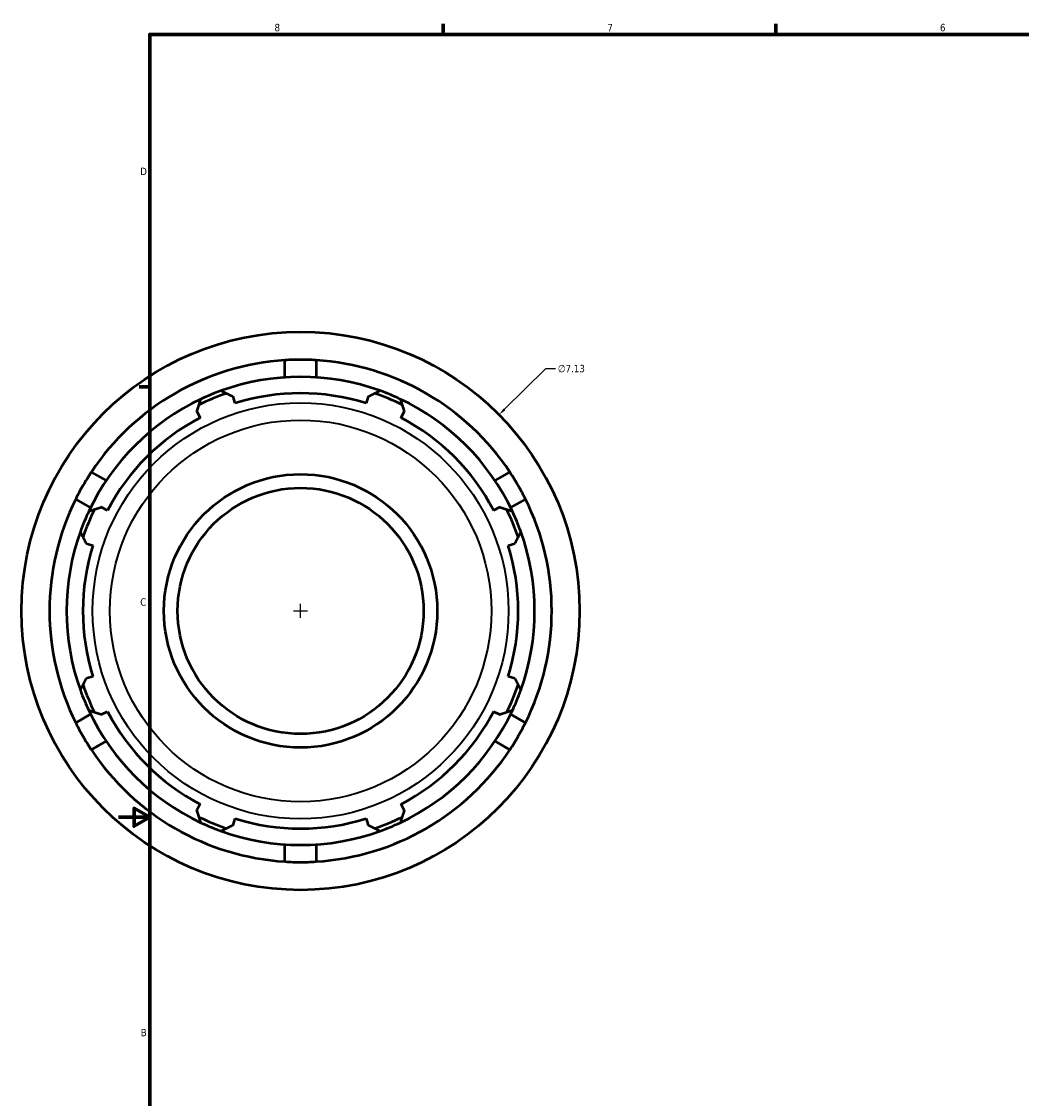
# Model space of a CAD drawing. Header units: inches. Extents: x -7.4 to 56.8, y -14.1 to 36.9.
# Tile 4 of 9: x -1.1 to 11.6, y 7.4 to 21.2. Entities that reach past the tile are written whole.
import ezdxf

# ---------------------------------------------------------------- set-up
doc = ezdxf.new("R2010")
doc.units = ezdxf.units.IN
doc.header["$MEASUREMENT"] = 0
for name, color, linetype, lineweight in [('Border (ANSI)', 7, 'Continuous', 70), ('Dimension (ANSI)', 7, 'Continuous', 25), ('Visible (ANSI)', 7, 'Continuous', 50), ('Visible Narrow (ANSI)', 7, 'Continuous', 35)]:
    doc.layers.add(name, color=color, linetype=linetype, lineweight=lineweight)
doc.styles.add('Note Text (ANSI)', font='tahoma.ttf')
doc.dimstyles.new('Default (ANSI)', dxfattribs={"dimtxt": 0.094488, "dimasz": 0.098425, "dimexe": 0.125, "dimexo": 0.0625, "dimgap": 0.031496, "dimtad": 0, "dimtih": 1, "dimtoh": 1, "dimrnd": 1e-08, "dimzin": 4, "dimdsep": 46, "dimtxsty": 'Note Text (ANSI)', "dimcen": 0.09, "dimdle": 0.393701, "dimclrd": 256, "dimclre": 256, "dimclrt": 5, "dimadec": 0, "dimazin": 1, "dimtfac": 1, "dimtofl": 0, "dimtmove": 0, "dimatfit": 3, "dimfxl": 1, "dimtolj": 1, "dimtzin": 4, "dimlwd": -1, "dimlwe": -1, "dimarcsym": 0})

# ---------------------------------------------------------------- blocks, each defined once
blk = doc.blocks.new('Borders Default Border')
at = {"layer": 'Border (ANSI)'}
for p, q in [((4.25, 21), (4.25, 21.134)), ((8.5, 21), (8.5, 21.134)), ((0.5, 16.5), (0.366, 16.5))]:
    blk.add_line(p, q, dxfattribs=at)
at = {"layer": 'Border (ANSI)', "flags": 128}
for points in [[(0.5, 1), (0.5, 21), (33.5, 21), (33.5, 1), (0.5, 1)], [(0.1, 11), (0.5, 11), (0.3, 11.115), (0.3, 10.885), (0.5, 11)]]:
    blk.add_lwpolyline(points, dxfattribs=at)
at = {"layer": 'Border (ANSI)', "color": 5, "true_color": 0x0000ff, "char_height": 0.0945, "attachment_point": 7, "style": 'Note Text (ANSI)'}
for s, insert in [('8', (2.094, 21.038)), ('7', (6.346, 21.04)), ('6', (10.595, 21.038)), ('D', (0.378, 19.203)), ('C', (0.378, 13.701)), ('B', (0.384, 8.203))]:
    blk.add_mtext(s, dxfattribs=dict(at, insert=insert))
blk = doc.blocks.new('*D10')
at = {"layer": 'Defpoints', "color": 0, "transparency": 16777216}
for p in [(4.963, 16.142), (-0.109, 11.13)]:
    blk.add_point(p, dxfattribs=at)
at = {"layer": 'Dimension (ANSI)', "transparency": 16777216}
for p, q in [((5.556, 16.729), (5.033, 16.211)), ((5.682, 16.729), (5.556, 16.729)), ((2.337, 13.636), (2.517, 13.636)), ((2.427, 13.546), (2.427, 13.726))]:
    blk.add_line(p, q, dxfattribs=at)
blk.add_solid([(5.021, 16.223), (5.044, 16.199), (4.963, 16.142)], dxfattribs=at)
at = {"layer": 'Dimension (ANSI)', "color": 5, "transparency": 16777216, "insert": (5.714, 16.779), "char_height": 0.0945, "attachment_point": 1, "style": 'Note Text (ANSI)'}
blk.add_mtext('\\A1;∅7.13', dxfattribs=at)

msp = doc.modelspace()

# ---------------------------------------------------------------- linework, layer by layer
at = {"layer": 'Visible (ANSI)'}
for p, q in [((2.227, 16.619), (2.227, 16.838)), ((2.626, 16.838), (2.626, 16.619)), ((1.591, 16.288), (1.564, 16.374)), ((3.29, 16.374), (3.263, 16.288)), ((1.101, 16.182), (1.143, 16.102)), ((3.711, 16.102), (3.752, 16.182)), ((-0.247, 15.41), (-0.057, 15.3)), ((4.911, 15.3), (5.1, 15.41)), ((-0.256, 14.955), (-0.446, 15.064)), ((5.3, 15.064), (5.11, 14.955)), ((-0.04, 14.92), (-0.119, 14.961)), ((4.973, 14.961), (4.893, 14.92)), ((-0.311, 14.499), (-0.225, 14.472)), ((5.079, 14.472), (5.164, 14.499)), ((-0.225, 12.8), (-0.311, 12.773)), ((5.164, 12.773), (5.079, 12.8)), ((-0.446, 12.207), (-0.256, 12.317)), ((-0.119, 12.311), (-0.04, 12.352)), ((4.893, 12.352), (4.973, 12.311)), ((5.11, 12.317), (5.3, 12.207)), ((-0.057, 11.972), (-0.247, 11.862)), ((5.1, 11.862), (4.911, 11.972)), ((1.143, 11.169), (1.101, 11.09)), ((3.752, 11.09), (3.711, 11.169)), ((1.564, 10.898), (1.591, 10.984)), ((3.263, 10.984), (3.29, 10.898)), ((2.227, 10.434), (2.227, 10.653)), ((2.626, 10.653), (2.626, 10.434))]:
    msp.add_line(p, q, dxfattribs=at)
for radius in [3.565, 1.746, 1.571]:
    msp.add_circle((2.427, 13.636), radius, dxfattribs=at)
for radius, start, end in [(3.208, 93.5619, 146.4381), (3.208, 33.5619, 86.4381), (2.99, 70.208, 109.792), (2.935, 108.7802, 116.2198), (2.99, 109.792, 115.208), (2.781, 72.5, 107.5), (2.935, 63.7802, 71.2198), (2.99, 64.792, 70.208), (2.99, 115.208, 154.792), (2.99, 25.208, 64.792), (2.781, 117.5, 152.5), (2.781, 27.5, 62.5), (3.208, 153.5619, 206.4381), (3.209, 333.5619, 26.4381), (2.99, 154.792, 160.208), (2.935, 153.7802, 161.2198), (2.935, 18.7802, 26.2198), (2.99, 19.792, 25.208), (2.99, 160.208, 199.792), (2.99, 340.208, 19.792), (2.781, 162.5, 197.5), (2.781, 342.5, 17.5), (2.935, 198.7802, 206.2198), (2.935, 333.7802, 341.2198), (2.99, 199.792, 205.208), (2.99, 334.792, 340.208), (2.99, 205.208, 244.792), (2.781, 207.5, 242.5), (2.99, 295.208, 334.792), (2.781, 297.5, 332.5), (3.208, 213.5619, 266.4381), (3.208, 273.5619, 326.4381), (2.935, 243.7802, 251.2198), (2.99, 244.792, 250.208), (2.781, 252.5, 287.5), (2.935, 288.7802, 296.2198), (2.99, 289.792, 295.208), (2.99, 250.208, 289.792)]:
    msp.add_arc((2.427, 13.636), radius, start, end, dxfattribs=at)
for points in [[(2.427, 16.844), (2.364, 16.844), (2.296, 16.843), (2.227, 16.838)], [(2.626, 16.838), (2.557, 16.843), (2.49, 16.844), (2.427, 16.844)], [(-0.247, 15.41), (-0.285, 15.352), (-0.32, 15.295), (-0.352, 15.24)], [(5.205, 15.24), (5.174, 15.295), (5.138, 15.352), (5.1, 15.41)], [(-0.352, 15.24), (-0.384, 15.185), (-0.416, 15.126), (-0.446, 15.064)], [(5.3, 15.064), (5.269, 15.126), (5.237, 15.185), (5.205, 15.24)], [(-0.446, 12.207), (-0.416, 12.146), (-0.384, 12.087), (-0.352, 12.032)], [(5.205, 12.032), (5.237, 12.087), (5.269, 12.146), (5.3, 12.207)], [(-0.352, 12.032), (-0.32, 11.977), (-0.285, 11.919), (-0.247, 11.862)], [(5.1, 11.862), (5.138, 11.919), (5.174, 11.977), (5.205, 12.032)], [(2.227, 10.434), (2.296, 10.429), (2.364, 10.427), (2.427, 10.427)], [(2.427, 10.427), (2.49, 10.427), (2.557, 10.429), (2.626, 10.434)]]:
    msp.add_open_spline(points, degree=3, dxfattribs=at)
for points, weights in [([(1.414, 16.449), (1.448, 16.432), (1.482, 16.415)], [1, 1.00008140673, 1]), ([(1.482, 16.415), (1.523, 16.394), (1.564, 16.374)], [1, 1.00067214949, 1.00109420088]), ([(3.29, 16.374), (3.33, 16.394), (3.372, 16.415)], [1.00109420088, 1.00067214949, 1]), ([(3.372, 16.415), (3.405, 16.432), (3.439, 16.449)], [1, 1.00008140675, 1]), ([(1.101, 16.182), (1.116, 16.225), (1.13, 16.269)], [1.00109420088, 1.00067214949, 1]), ([(1.13, 16.269), (1.142, 16.305), (1.153, 16.341)], [1, 1.00008140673, 1]), ([(3.7, 16.341), (3.712, 16.305), (3.724, 16.269)], [1, 1.00008140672, 1]), ([(3.724, 16.269), (3.738, 16.225), (3.752, 16.182)], [1, 1.00067214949, 1.00109420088]), ([(-0.278, 14.909), (-0.242, 14.921), (-0.207, 14.933)], [1, 1.00008140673, 1]), ([(-0.207, 14.933), (-0.162, 14.947), (-0.119, 14.961)], [1, 1.00067214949, 1.00109420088]), ([(4.973, 14.961), (5.016, 14.947), (5.06, 14.933)], [1.00109420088, 1.00067214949, 1]), ([(5.06, 14.933), (5.096, 14.921), (5.132, 14.909)], [1, 1.00008140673, 1]), ([(-0.352, 14.581), (-0.369, 14.614), (-0.387, 14.648)], [1, 1.00008140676, 1]), ([(-0.311, 14.499), (-0.331, 14.54), (-0.352, 14.581)], [1.00109420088, 1.00067214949, 1]), ([(5.206, 14.581), (5.185, 14.54), (5.164, 14.499)], [1, 1.00067214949, 1.00109420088]), ([(5.24, 14.648), (5.223, 14.614), (5.206, 14.581)], [1, 1.00008140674, 1]), ([(-0.387, 12.624), (-0.369, 12.658), (-0.352, 12.691)], [1, 1.00008140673, 1]), ([(-0.352, 12.691), (-0.331, 12.732), (-0.311, 12.773)], [1, 1.00067214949, 1.00109420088]), ([(5.164, 12.773), (5.185, 12.732), (5.206, 12.691)], [1.00109420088, 1.00067214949, 1]), ([(5.206, 12.691), (5.223, 12.658), (5.24, 12.624)], [1, 1.00008140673, 1]), ([(-0.207, 12.339), (-0.242, 12.351), (-0.278, 12.363)], [1, 1.00008140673, 1]), ([(-0.119, 12.311), (-0.162, 12.325), (-0.207, 12.339)], [1.00109420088, 1.00067214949, 1]), ([(5.06, 12.339), (5.016, 12.325), (4.973, 12.311)], [1, 1.00067214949, 1.00109420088]), ([(5.132, 12.363), (5.096, 12.351), (5.06, 12.339)], [1, 1.00008140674, 1]), ([(1.13, 11.003), (1.116, 11.047), (1.101, 11.09)], [1, 1.00067214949, 1.00109420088]), ([(3.752, 11.09), (3.738, 11.047), (3.724, 11.003)], [1.00109420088, 1.00067214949, 1]), ([(1.153, 10.931), (1.142, 10.967), (1.13, 11.003)], [1, 1.00008140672, 1]), ([(1.564, 10.898), (1.523, 10.878), (1.482, 10.857)], [1.00109420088, 1.00067214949, 1]), ([(3.372, 10.857), (3.33, 10.878), (3.29, 10.898)], [1, 1.00067214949, 1.00109420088]), ([(3.724, 11.003), (3.712, 10.967), (3.7, 10.931)], [1, 1.00008140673, 1]), ([(1.482, 10.857), (1.448, 10.84), (1.414, 10.823)], [1, 1.00008140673, 1]), ([(3.439, 10.823), (3.405, 10.84), (3.372, 10.857)], [1, 1.00008140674, 1])]:
    msp.add_rational_spline(points, weights, degree=2, dxfattribs=at)
at = {"layer": 'Visible Narrow (ANSI)'}
for radius in [2.657, 2.437]:
    msp.add_circle((2.427, 13.636), radius, dxfattribs=at)

# ---------------------------------------------------------------- block references
msp.add_blockref('Borders Default Border', (0, 0))

# ---------------------------------------------------------------- dimensions: what is measured, and where the dimension line sits
at = {"layer": 'Dimension (ANSI)'}
dim = msp.add_diameter_dim_2p(p1=(-0.109, 11.13), p2=(4.963, 16.142), dimstyle='Default (ANSI)', override={"dimgap": 0.031496, "dimdec": 2, "dimlfac": 1, "dimtol": 0, "dimlim": 0, "dimtp": 0, "dimtm": 0, "dimtdec": 2}, dxfattribs=at)
dim.commit()
dim.dimension.update_dxf_attribs({"geometry": '*D10', "text_midpoint": (5.885, 16.729), "dimtype": 163})

doc.saveas('drawing.dxf')
